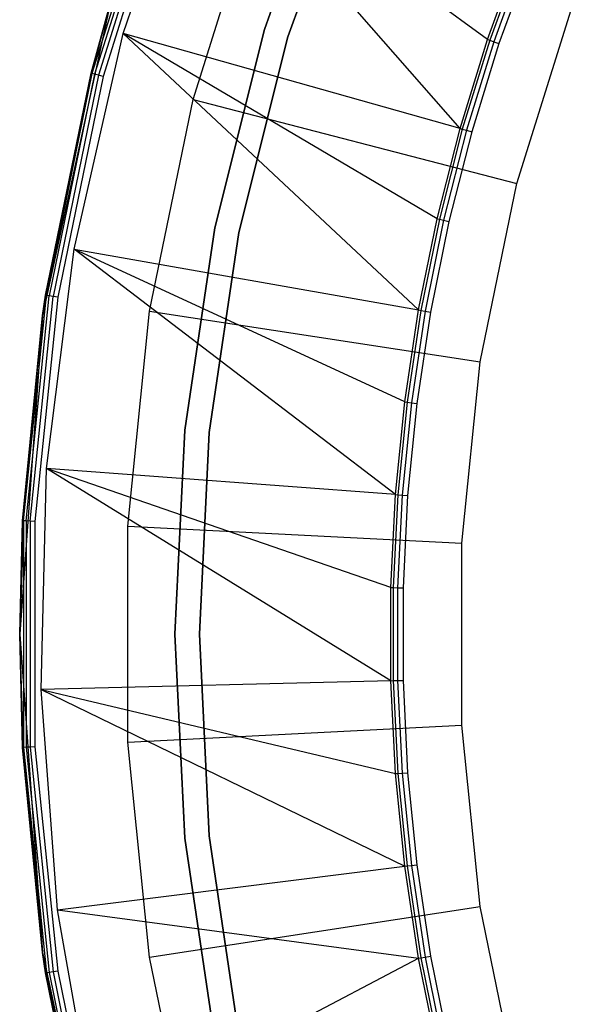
# Model space of a CAD drawing. Extents: x 0.02 to 4.27, y -2.13 to 2.13.
# Tile 3 of 13: x 0.02 to 0.55, y -0.35 to 0.58. Entities that reach past the tile are written whole.
import ezdxf

# ---------------------------------------------------------------- set-up
doc = ezdxf.new("R2010")
doc.units = 0
doc.header["$MEASUREMENT"] = 0
doc.layers.get('0').update_dxf_attribs({"color": 13, "linetype": 'CONTINUOUS'})

# ---------------------------------------------------------------- blocks, each defined once
blk = doc.blocks.new('LAMPKA_CHINSKA2_STL')
at = {"color": 0}
for p, q in [((0.11967, 0.57047, 11.06299), (0.18655, 0.76952, 11.06299)), ((0.11967, 0.57047, 11.06299), (0.18655, 0.76952, 11.06299)), ((0.43989, 0.48037, 12.62844), (0.18655, 0.76952, 11.06299)), ((0.43989, 0.48037, 12.62844), (0.18655, 0.76952, 11.06299)), ((0.46596, 0.56488, 12.62844), (0.18655, 0.76952, 11.06299)), ((0.46596, 0.56488, 12.62844), (0.18655, 0.76952, 11.06299)), ((0.25395, 0.57432, 11.26378), (0.31936, 0.75713, 11.26378)), ((0.31936, 0.75713, 11.25984), (0.25395, 0.57432, 11.25984)), ((0.27631, 0.56754, 11.34459), (0.34095, 0.74819, 11.34459)), ((0.34095, 0.74819, 11.34065), (0.27631, 0.56754, 11.34065)), ((0.27631, 0.56754, 11.34459), (0.34095, 0.74819, 11.34459)), ((0.34095, 0.74819, 11.34065), (0.27631, 0.56754, 11.34065)), ((0.15444, 0.73805, 0.22893), (0.09, 0.53266, 0.22893)), ((0.15444, 0.73805, 0.22893), (0.09, 0.53266, 0.22893)), ((0.15684, 0.73716, 0.23276), (0.09248, 0.53202, 0.23276)), ((0.15684, 0.73716, 0.23276), (0.09248, 0.53202, 0.23276)), ((0.16044, 0.73583, 0.23532), (0.09619, 0.53106, 0.23532)), ((0.16044, 0.73583, 0.23532), (0.09619, 0.53106, 0.23532)), ((0.16467, 0.73426, 0.23622), (0.10056, 0.52992, 0.23622)), ((0.16467, 0.73426, 0.23622), (0.10056, 0.52992, 0.23622)), ((0.18611, 0.50777, 11.06299), (0.24755, 0.70357, 11.06299)), ((0.18611, 0.50777, 11.06299), (0.24755, 0.70357, 11.06299)), ((0.46596, 0.56488, 12.62844), (0.49621, 0.64798, 12.62844)), ((0.46596, 0.56488, 12.62844), (0.49621, 0.64798, 12.62844)), ((0.4983, 0.64716, 12.63326), (0.46809, 0.56417, 12.63326)), ((0.4983, 0.64716, 12.63326), (0.46809, 0.56417, 12.63326)), ((0.50214, 0.64565, 12.6366), (0.472, 0.56285, 12.6366)), ((0.50214, 0.64565, 12.6366), (0.472, 0.56285, 12.6366)), ((0.50696, 0.64376, 12.6378), (0.47691, 0.5612, 12.6378)), ((0.50696, 0.64376, 12.6378), (0.47691, 0.5612, 12.6378)), ((0.10738, 0.59896), (0.0429, 0.30256)), ((0.10738, 0.59896), (0.0429, 0.30256)), ((0.10738, 0.59896), (0.08913, 0.53288, 0.22441)), ((0.08913, 0.53288, 0.22441), (0.10738, 0.59896, 0.22441)), ((0.10738, 0.59896), (0.08913, 0.53288, 0.22441)), ((0.08913, 0.53288, 0.22441), (0.10738, 0.59896, 0.22441)), ((0.09, 0.53266, 0.22893), (0.10738, 0.59896, 0.22441)), ((0.09, 0.53266, 0.22893), (0.10738, 0.59896, 0.22441)), ((0.49388, 0.42809, 12.55906), (0.54567, 0.59316, 12.55906)), ((0.49388, 0.42809, 12.55906), (0.54567, 0.59316, 12.55906)), ((0.20677, 0.38598, 11.26378), (0.25395, 0.57432, 11.26378)), ((0.25395, 0.57432, 11.25984), (0.20677, 0.38598, 11.25984)), ((0.07294, 0.36576, 11.06299), (0.11967, 0.57047, 11.06299)), ((0.07294, 0.36576, 11.06299), (0.11967, 0.57047, 11.06299)), ((0.40055, 0.30799, 12.62844), (0.11967, 0.57047, 11.06299)), ((0.41807, 0.39467, 12.62844), (0.11967, 0.57047, 11.06299)), ((0.40055, 0.30799, 12.62844), (0.11967, 0.57047, 11.06299)), ((0.41807, 0.39467, 12.62844), (0.11967, 0.57047, 11.06299)), ((0.43989, 0.48037, 12.62844), (0.11967, 0.57047, 11.06299)), ((0.43989, 0.48037, 12.62844), (0.11967, 0.57047, 11.06299)), ((0.22969, 0.38143, 11.34459), (0.27631, 0.56754, 11.34459)), ((0.27631, 0.56754, 11.34065), (0.22969, 0.38143, 11.34065)), ((0.22969, 0.38143, 11.34459), (0.27631, 0.56754, 11.34459)), ((0.27631, 0.56754, 11.34065), (0.22969, 0.38143, 11.34065)), ((0.27631, 0.56754, 11.34459), (0.27631, 0.56754, 11.34065)), ((0.27631, 0.56754, 11.34459), (0.27631, 0.56754, 11.34065)), ((0.43989, 0.48037, 12.62844), (0.46596, 0.56488, 12.62844)), ((0.43989, 0.48037, 12.62844), (0.46596, 0.56488, 12.62844)), ((0.46809, 0.56417, 12.63326), (0.44206, 0.47977, 12.63326)), ((0.46809, 0.56417, 12.63326), (0.44206, 0.47977, 12.63326)), ((0.472, 0.56285, 12.6366), (0.44603, 0.47865, 12.6366)), ((0.472, 0.56285, 12.6366), (0.44603, 0.47865, 12.6366)), ((0.46596, 0.56488, 12.62844), (0.46809, 0.56417, 12.63326)), ((0.46596, 0.56488, 12.62844), (0.46809, 0.56417, 12.63326)), ((0.46809, 0.56417, 12.63326), (0.472, 0.56285, 12.6366)), ((0.46809, 0.56417, 12.63326), (0.472, 0.56285, 12.6366)), ((0.472, 0.56285, 12.6366), (0.47691, 0.5612, 12.6378)), ((0.472, 0.56285, 12.6366), (0.47691, 0.5612, 12.6378)), ((0.47691, 0.5612, 12.6378), (0.45101, 0.47724, 12.6378)), ((0.47691, 0.5612, 12.6378), (0.45101, 0.47724, 12.6378)), ((0.0429, 0.30256), (0.08913, 0.53288, 0.22441)), ((0.0429, 0.30256), (0.08913, 0.53288, 0.22441)), ((0.04578, 0.32193, 0.22441), (0.08913, 0.53288, 0.22441)), ((0.04578, 0.32193, 0.22441), (0.08913, 0.53288, 0.22441)), ((0.09, 0.53266, 0.22893), (0.04666, 0.3218, 0.22893)), ((0.09, 0.53266, 0.22893), (0.04666, 0.3218, 0.22893)), ((0.09248, 0.53202, 0.23276), (0.0492, 0.32141, 0.23276)), ((0.09248, 0.53202, 0.23276), (0.0492, 0.32141, 0.23276)), ((0.09619, 0.53106, 0.23532), (0.05298, 0.32083, 0.23532)), ((0.09619, 0.53106, 0.23532), (0.05298, 0.32083, 0.23532)), ((0.10056, 0.52992, 0.23622), (0.05745, 0.32014, 0.23622)), ((0.10056, 0.52992, 0.23622), (0.05745, 0.32014, 0.23622)), ((0.08913, 0.53288, 0.22441), (0.09, 0.53266, 0.22893)), ((0.08913, 0.53288, 0.22441), (0.09, 0.53266, 0.22893)), ((0.09248, 0.53202, 0.23276), (0.09, 0.53266, 0.22893)), ((0.09248, 0.53202, 0.23276), (0.09, 0.53266, 0.22893)), ((0.09619, 0.53106, 0.23532), (0.09248, 0.53202, 0.23276)), ((0.09619, 0.53106, 0.23532), (0.09248, 0.53202, 0.23276)), ((0.10056, 0.52992, 0.23622), (0.09619, 0.53106, 0.23532)), ((0.10056, 0.52992, 0.23622), (0.09619, 0.53106, 0.23532)), ((0.1448, 0.30676, 11.06299), (0.18611, 0.50777, 11.06299)), ((0.1448, 0.30676, 11.06299), (0.18611, 0.50777, 11.06299)), ((0.18611, 0.50777, 11.06299), (0.49388, 0.42809, 12.55906)), ((0.18611, 0.50777, 11.06299), (0.49388, 0.42809, 12.55906)), ((0.41807, 0.39467, 12.62844), (0.43989, 0.48037, 12.62844)), ((0.41807, 0.39467, 12.62844), (0.43989, 0.48037, 12.62844)), ((0.44206, 0.47977, 12.63326), (0.42026, 0.39417, 12.63326)), ((0.44206, 0.47977, 12.63326), (0.42026, 0.39417, 12.63326)), ((0.44603, 0.47865, 12.6366), (0.42429, 0.39325, 12.6366)), ((0.44603, 0.47865, 12.6366), (0.42429, 0.39325, 12.6366)), ((0.45101, 0.47724, 12.6378), (0.42933, 0.3921, 12.6378)), ((0.45101, 0.47724, 12.6378), (0.42933, 0.3921, 12.6378)), ((0.43989, 0.48037, 12.62844), (0.44206, 0.47977, 12.63326)), ((0.43989, 0.48037, 12.62844), (0.44206, 0.47977, 12.63326)), ((0.44206, 0.47977, 12.63326), (0.44603, 0.47865, 12.6366)), ((0.44206, 0.47977, 12.63326), (0.44603, 0.47865, 12.6366)), ((0.44603, 0.47865, 12.6366), (0.45101, 0.47724, 12.6378)), ((0.44603, 0.47865, 12.6366), (0.45101, 0.47724, 12.6378)), ((0.45905, 0.25862, 12.55906), (0.49388, 0.42809, 12.55906)), ((0.45905, 0.25862, 12.55906), (0.49388, 0.42809, 12.55906)), ((0.40055, 0.30799, 12.62844), (0.41807, 0.39467, 12.62844)), ((0.40055, 0.30799, 12.62844), (0.41807, 0.39467, 12.62844)), ((0.42026, 0.39417, 12.63326), (0.40276, 0.3076, 12.63326)), ((0.42026, 0.39417, 12.63326), (0.40276, 0.3076, 12.63326)), ((0.42429, 0.39325, 12.6366), (0.40683, 0.30688, 12.6366)), ((0.42429, 0.39325, 12.6366), (0.40683, 0.30688, 12.6366)), ((0.41807, 0.39467, 12.62844), (0.42026, 0.39417, 12.63326)), ((0.41807, 0.39467, 12.62844), (0.42026, 0.39417, 12.63326)), ((0.42026, 0.39417, 12.63326), (0.42429, 0.39325, 12.6366)), ((0.42026, 0.39417, 12.63326), (0.42429, 0.39325, 12.6366)), ((0.42429, 0.39325, 12.6366), (0.42933, 0.3921, 12.6378)), ((0.42429, 0.39325, 12.6366), (0.42933, 0.3921, 12.6378)), ((0.17829, 0.19393, 11.26378), (0.20677, 0.38598, 11.26378)), ((0.20677, 0.38598, 11.25984), (0.17829, 0.19393, 11.25984)), ((0.42933, 0.3921, 12.6378), (0.41193, 0.30598, 12.6378)), ((0.42933, 0.3921, 12.6378), (0.41193, 0.30598, 12.6378)), ((0.20154, 0.19164, 11.34459), (0.22969, 0.38143, 11.34459)), ((0.22969, 0.38143, 11.34065), (0.20154, 0.19164, 11.34065)), ((0.20154, 0.19164, 11.34459), (0.22969, 0.38143, 11.34459)), ((0.22969, 0.38143, 11.34065), (0.20154, 0.19164, 11.34065)), ((0.22969, 0.38143, 11.34459), (0.22969, 0.38143, 11.34065)), ((0.22969, 0.38143, 11.34459), (0.22969, 0.38143, 11.34065)), ((0.04683, 0.1574, 11.06299), (0.07294, 0.36576, 11.06299)), ((0.04683, 0.1574, 11.06299), (0.07294, 0.36576, 11.06299)), ((0.07294, 0.36576, 11.06299), (0.40055, 0.30799, 12.62844)), ((0.37856, 0.13254, 12.62844), (0.07294, 0.36576, 11.06299)), ((0.37856, 0.13254, 12.62844), (0.07294, 0.36576, 11.06299)), ((0.38737, 0.22054, 12.62844), (0.07294, 0.36576, 11.06299)), ((0.38737, 0.22054, 12.62844), (0.07294, 0.36576, 11.06299)), ((0.07294, 0.36576, 11.06299), (0.40055, 0.30799, 12.62844)), ((0.02489, 0.10763, 0.22893), (0.04666, 0.3218, 0.22893)), ((0.02489, 0.10763, 0.22893), (0.04666, 0.3218, 0.22893)), ((0.02744, 0.1075, 0.23276), (0.0492, 0.32141, 0.23276)), ((0.02744, 0.1075, 0.23276), (0.0492, 0.32141, 0.23276)), ((0.03127, 0.10731, 0.23532), (0.05298, 0.32083, 0.23532)), ((0.03127, 0.10731, 0.23532), (0.05298, 0.32083, 0.23532)), ((0.05745, 0.32014, 0.23622), (0.03578, 0.10708, 0.23622)), ((0.05745, 0.32014, 0.23622), (0.03578, 0.10708, 0.23622)), ((0.0429, 0.30256), (0.04578, 0.32193, 0.22441)), ((0.0429, 0.30256, 0.22441), (0.04578, 0.32193, 0.22441)), ((0.0429, 0.30256), (0.04578, 0.32193, 0.22441)), ((0.0429, 0.30256, 0.22441), (0.04578, 0.32193, 0.22441)), ((0.0429, 0.30256, 0.22441), (0.04666, 0.3218, 0.22893)), ((0.0429, 0.30256, 0.22441), (0.04666, 0.3218, 0.22893)), ((0.04666, 0.3218, 0.22893), (0.04578, 0.32193, 0.22441)), ((0.04666, 0.3218, 0.22893), (0.04578, 0.32193, 0.22441)), ((0.0492, 0.32141, 0.23276), (0.04666, 0.3218, 0.22893)), ((0.0492, 0.32141, 0.23276), (0.04666, 0.3218, 0.22893)), ((0.05298, 0.32083, 0.23532), (0.0492, 0.32141, 0.23276)), ((0.05298, 0.32083, 0.23532), (0.0492, 0.32141, 0.23276)), ((0.05745, 0.32014, 0.23622), (0.05298, 0.32083, 0.23532)), ((0.05745, 0.32014, 0.23622), (0.05298, 0.32083, 0.23532)), ((0.0429, 0.30256), (0.02126, 0)), ((0.0429, 0.30256), (0.02126, 0)), ((0.02399, 0.10768, 0.22441), (0.0429, 0.30256)), ((0.02399, 0.10768, 0.22441), (0.0429, 0.30256)), ((0.02399, 0.10768, 0.22441), (0.0429, 0.30256, 0.22441)), ((0.02399, 0.10768, 0.22441), (0.0429, 0.30256, 0.22441)), ((0.02489, 0.10763, 0.22893), (0.0429, 0.30256, 0.22441)), ((0.02489, 0.10763, 0.22893), (0.0429, 0.30256, 0.22441)), ((0.0429, 0.30256, 0.22441), (0.0429, 0.30256)), ((0.0429, 0.30256, 0.22441), (0.0429, 0.30256)), ((0.12404, 0.10261, 11.06299), (0.1448, 0.30676, 11.06299)), ((0.12404, 0.10261, 11.06299), (0.1448, 0.30676, 11.06299)), ((0.1448, 0.30676, 11.06299), (0.45905, 0.25862, 12.55906)), ((0.1448, 0.30676, 11.06299), (0.45905, 0.25862, 12.55906)), ((0.38737, 0.22054, 12.62844), (0.40055, 0.30799, 12.62844)), ((0.38737, 0.22054, 12.62844), (0.40055, 0.30799, 12.62844)), ((0.40276, 0.3076, 12.63326), (0.3896, 0.22026, 12.63326)), ((0.40276, 0.3076, 12.63326), (0.3896, 0.22026, 12.63326)), ((0.40683, 0.30688, 12.6366), (0.39369, 0.21975, 12.6366)), ((0.40683, 0.30688, 12.6366), (0.39369, 0.21975, 12.6366)), ((0.41193, 0.30598, 12.6378), (0.39883, 0.2191, 12.6378)), ((0.41193, 0.30598, 12.6378), (0.39883, 0.2191, 12.6378)), ((0.40055, 0.30799, 12.62844), (0.40276, 0.3076, 12.63326)), ((0.40055, 0.30799, 12.62844), (0.40276, 0.3076, 12.63326)), ((0.40276, 0.3076, 12.63326), (0.40683, 0.30688, 12.6366)), ((0.40276, 0.3076, 12.63326), (0.40683, 0.30688, 12.6366)), ((0.40683, 0.30688, 12.6366), (0.41193, 0.30598, 12.6378)), ((0.40683, 0.30688, 12.6366), (0.41193, 0.30598, 12.6378)), ((0.44155, 0.0865, 12.55906), (0.45905, 0.25862, 12.55906)), ((0.44155, 0.0865, 12.55906), (0.45905, 0.25862, 12.55906)), ((0.37856, 0.13254, 12.62844), (0.38737, 0.22054, 12.62844)), ((0.37856, 0.13254, 12.62844), (0.38737, 0.22054, 12.62844)), ((0.3896, 0.22026, 12.63326), (0.3808, 0.13238, 12.63326)), ((0.3896, 0.22026, 12.63326), (0.3808, 0.13238, 12.63326)), ((0.39369, 0.21975, 12.6366), (0.38492, 0.13207, 12.6366)), ((0.39369, 0.21975, 12.6366), (0.38492, 0.13207, 12.6366)), ((0.38737, 0.22054, 12.62844), (0.3896, 0.22026, 12.63326)), ((0.38737, 0.22054, 12.62844), (0.3896, 0.22026, 12.63326)), ((0.3896, 0.22026, 12.63326), (0.39369, 0.21975, 12.6366)), ((0.3896, 0.22026, 12.63326), (0.39369, 0.21975, 12.6366)), ((0.39883, 0.2191, 12.6378), (0.39008, 0.13168, 12.6378)), ((0.39883, 0.2191, 12.6378), (0.39008, 0.13168, 12.6378)), ((0.39369, 0.21975, 12.6366), (0.39883, 0.2191, 12.6378)), ((0.39369, 0.21975, 12.6366), (0.39883, 0.2191, 12.6378)), ((0.16876, 0, 11.26378), (0.17829, 0.19393, 11.26378)), ((0.17829, 0.19393, 11.25984), (0.16876, 0, 11.25984)), ((0.19212, 0, 11.34459), (0.20154, 0.19164, 11.34459)), ((0.20154, 0.19164, 11.34065), (0.19212, 0, 11.34065)), ((0.19212, 0, 11.34459), (0.20154, 0.19164, 11.34459)), ((0.20154, 0.19164, 11.34065), (0.19212, 0, 11.34065)), ((0.20154, 0.19164, 11.34459), (0.20154, 0.19164, 11.34065)), ((0.20154, 0.19164, 11.34459), (0.20154, 0.19164, 11.34065)), ((0.0416, -0.05251, 11.06299), (0.04683, 0.1574, 11.06299)), ((0.0416, -0.05251, 11.06299), (0.04683, 0.1574, 11.06299)), ((0.37415, -0.04422, 12.62844), (0.04683, 0.1574, 11.06299)), ((0.37415, 0.04422, 12.62844), (0.04683, 0.1574, 11.06299)), ((0.37415, -0.04422, 12.62844), (0.04683, 0.1574, 11.06299)), ((0.37415, 0.04422, 12.62844), (0.04683, 0.1574, 11.06299)), ((0.37856, 0.13254, 12.62844), (0.04683, 0.1574, 11.06299)), ((0.37856, 0.13254, 12.62844), (0.04683, 0.1574, 11.06299)), ((0.37415, 0.04422, 12.62844), (0.37856, 0.13254, 12.62844)), ((0.37415, 0.04422, 12.62844), (0.37856, 0.13254, 12.62844)), ((0.3808, 0.13238, 12.63326), (0.3764, 0.04416, 12.63326)), ((0.3808, 0.13238, 12.63326), (0.3764, 0.04416, 12.63326)), ((0.37856, 0.13254, 12.62844), (0.3808, 0.13238, 12.63326)), ((0.37856, 0.13254, 12.62844), (0.3808, 0.13238, 12.63326)), ((0.38492, 0.13207, 12.6366), (0.38053, 0.04406, 12.6366)), ((0.38492, 0.13207, 12.6366), (0.38053, 0.04406, 12.6366)), ((0.3808, 0.13238, 12.63326), (0.38492, 0.13207, 12.6366)), ((0.3808, 0.13238, 12.63326), (0.38492, 0.13207, 12.6366)), ((0.38492, 0.13207, 12.6366), (0.39008, 0.13168, 12.6378)), ((0.38492, 0.13207, 12.6366), (0.39008, 0.13168, 12.6378)), ((0.39008, 0.13168, 12.6378), (0.3857, 0.04393, 12.6378)), ((0.39008, 0.13168, 12.6378), (0.3857, 0.04393, 12.6378)), ((0.02126, 0), (0.02399, 0.10768, 0.22441)), ((0.02126, 0, 0.22441), (0.02399, 0.10768, 0.22441)), ((0.02126, 0), (0.02399, 0.10768, 0.22441)), ((0.02126, 0, 0.22441), (0.02399, 0.10768, 0.22441)), ((0.02489, 0.10763, 0.22893), (0.02126, 0, 0.22441)), ((0.02489, 0.10763, 0.22893), (0.02126, 0, 0.22441)), ((0.02399, 0.10768, 0.22441), (0.02489, 0.10763, 0.22893)), ((0.02399, 0.10768, 0.22441), (0.02489, 0.10763, 0.22893)), ((0.02744, 0.1075, 0.23276), (0.02489, 0.10763, 0.22893)), ((0.02489, 0.10763, 0.22893), (0.02489, -0.10763, 0.22893)), ((0.02489, 0.10763, 0.22893), (0.02489, -0.10763, 0.22893)), ((0.02744, 0.1075, 0.23276), (0.02489, 0.10763, 0.22893)), ((0.03127, 0.10731, 0.23532), (0.02744, 0.1075, 0.23276)), ((0.02744, 0.1075, 0.23276), (0.02744, -0.1075, 0.23276)), ((0.02744, 0.1075, 0.23276), (0.02744, -0.1075, 0.23276)), ((0.03127, 0.10731, 0.23532), (0.02744, 0.1075, 0.23276)), ((0.03578, 0.10708, 0.23622), (0.03127, 0.10731, 0.23532)), ((0.03127, 0.10731, 0.23532), (0.03127, -0.10731, 0.23532)), ((0.03127, 0.10731, 0.23532), (0.03127, -0.10731, 0.23532)), ((0.03578, 0.10708, 0.23622), (0.03127, 0.10731, 0.23532)), ((0.03578, 0.10708, 0.23622), (0.03578, -0.10708, 0.23622)), ((0.03578, 0.10708, 0.23622), (0.03578, -0.10708, 0.23622)), ((0.12404, -0.10261, 11.06299), (0.12404, 0.10261, 11.06299)), ((0.12404, 0.10261, 11.06299), (0.44155, 0.0865, 12.55906)), ((0.12404, 0.10261, 11.06299), (0.44155, 0.0865, 12.55906)), ((0.12404, -0.10261, 11.06299), (0.12404, 0.10261, 11.06299)), ((0.44155, -0.0865, 12.55906), (0.44155, 0.0865, 12.55906)), ((0.44155, -0.0865, 12.55906), (0.44155, 0.0865, 12.55906)), ((0.37415, -0.04422, 12.62844), (0.37415, 0.04422, 12.62844)), ((0.37415, 0.04422, 12.62844), (0.3764, 0.04416, 12.63326)), ((0.37415, -0.04422, 12.62844), (0.37415, 0.04422, 12.62844)), ((0.37415, 0.04422, 12.62844), (0.3764, 0.04416, 12.63326)), ((0.3764, 0.04416, 12.63326), (0.38053, 0.04406, 12.6366)), ((0.3764, 0.04416, 12.63326), (0.3764, -0.04416, 12.63326)), ((0.3764, 0.04416, 12.63326), (0.38053, 0.04406, 12.6366)), ((0.3764, 0.04416, 12.63326), (0.3764, -0.04416, 12.63326)), ((0.38053, 0.04406, 12.6366), (0.3857, 0.04393, 12.6378)), ((0.38053, 0.04406, 12.6366), (0.38053, -0.04406, 12.6366)), ((0.38053, 0.04406, 12.6366), (0.3857, 0.04393, 12.6378)), ((0.38053, 0.04406, 12.6366), (0.38053, -0.04406, 12.6366)), ((0.3857, 0.04393, 12.6378), (0.3857, -0.04393, 12.6378)), ((0.3857, 0.04393, 12.6378), (0.3857, -0.04393, 12.6378)), ((0.02399, -0.10768, 0.22441), (0.02126, 0)), ((0.02126, 0), (0.0429, -0.30256)), ((0.02399, -0.10768, 0.22441), (0.02126, 0)), ((0.02399, -0.10768, 0.22441), (0.02126, 0, 0.22441)), ((0.02126, 0, 0.22441), (0.02126, 0)), ((0.02126, 0, 0.22441), (0.02126, 0)), ((0.02126, 0), (0.0429, -0.30256)), ((0.02399, -0.10768, 0.22441), (0.02126, 0, 0.22441)), ((0.02489, -0.10763, 0.22893), (0.02126, 0, 0.22441)), ((0.02489, -0.10763, 0.22893), (0.02126, 0, 0.22441)), ((0.17829, -0.19393, 11.26378), (0.16876, 0, 11.26378)), ((0.16876, 0, 11.25984), (0.17829, -0.19393, 11.25984)), ((0.20154, -0.19164, 11.34459), (0.19212, 0, 11.34459)), ((0.19212, 0, 11.34459), (0.19212, 0, 11.34065)), ((0.19212, 0, 11.34065), (0.20154, -0.19164, 11.34065)), ((0.19212, 0, 11.34459), (0.19212, 0, 11.34065)), ((0.20154, -0.19164, 11.34459), (0.19212, 0, 11.34459)), ((0.19212, 0, 11.34065), (0.20154, -0.19164, 11.34065)), ((0.37415, -0.04422, 12.62844), (0.0416, -0.05251, 11.06299)), ((0.37415, -0.04422, 12.62844), (0.0416, -0.05251, 11.06299)), ((0.37415, -0.04422, 12.62844), (0.3764, -0.04416, 12.63326)), ((0.37415, -0.04422, 12.62844), (0.3764, -0.04416, 12.63326)), ((0.37856, -0.13254, 12.62844), (0.37415, -0.04422, 12.62844)), ((0.37856, -0.13254, 12.62844), (0.37415, -0.04422, 12.62844)), ((0.3764, -0.04416, 12.63326), (0.38053, -0.04406, 12.6366)), ((0.3764, -0.04416, 12.63326), (0.38053, -0.04406, 12.6366)), ((0.3764, -0.04416, 12.63326), (0.3808, -0.13238, 12.63326)), ((0.3764, -0.04416, 12.63326), (0.3808, -0.13238, 12.63326)), ((0.38053, -0.04406, 12.6366), (0.3857, -0.04393, 12.6378)), ((0.38053, -0.04406, 12.6366), (0.3857, -0.04393, 12.6378)), ((0.38053, -0.04406, 12.6366), (0.38492, -0.13207, 12.6366)), ((0.38053, -0.04406, 12.6366), (0.38492, -0.13207, 12.6366)), ((0.3857, -0.04393, 12.6378), (0.39008, -0.13168, 12.6378)), ((0.3857, -0.04393, 12.6378), (0.39008, -0.13168, 12.6378)), ((0.05729, -0.26191, 11.06299), (0.0416, -0.05251, 11.06299)), ((0.0416, -0.05251, 11.06299), (0.37856, -0.13254, 12.62844)), ((0.0416, -0.05251, 11.06299), (0.37856, -0.13254, 12.62844)), ((0.0416, -0.05251, 11.06299), (0.38737, -0.22054, 12.62844)), ((0.0416, -0.05251, 11.06299), (0.38737, -0.22054, 12.62844)), ((0.05729, -0.26191, 11.06299), (0.0416, -0.05251, 11.06299)), ((0.12404, -0.10261, 11.06299), (0.44155, -0.0865, 12.55906)), ((0.12404, -0.10261, 11.06299), (0.44155, -0.0865, 12.55906)), ((0.45905, -0.25862, 12.55906), (0.44155, -0.0865, 12.55906)), ((0.45905, -0.25862, 12.55906), (0.44155, -0.0865, 12.55906)), ((0.1448, -0.30676, 11.06299), (0.12404, -0.10261, 11.06299)), ((0.1448, -0.30676, 11.06299), (0.12404, -0.10261, 11.06299)), ((0.02399, -0.10768, 0.22441), (0.02489, -0.10763, 0.22893)), ((0.02399, -0.10768, 0.22441), (0.02489, -0.10763, 0.22893)), ((0.0429, -0.30256), (0.02399, -0.10768, 0.22441)), ((0.0429, -0.30256, 0.22441), (0.02399, -0.10768, 0.22441)), ((0.0429, -0.30256), (0.02399, -0.10768, 0.22441)), ((0.0429, -0.30256, 0.22441), (0.02399, -0.10768, 0.22441)), ((0.02744, -0.1075, 0.23276), (0.02489, -0.10763, 0.22893)), ((0.02744, -0.1075, 0.23276), (0.02489, -0.10763, 0.22893)), ((0.02489, -0.10763, 0.22893), (0.04666, -0.3218, 0.22893)), ((0.02489, -0.10763, 0.22893), (0.04666, -0.3218, 0.22893)), ((0.02489, -0.10763, 0.22893), (0.0429, -0.30256, 0.22441)), ((0.02489, -0.10763, 0.22893), (0.0429, -0.30256, 0.22441)), ((0.03127, -0.10731, 0.23532), (0.02744, -0.1075, 0.23276)), ((0.03127, -0.10731, 0.23532), (0.02744, -0.1075, 0.23276)), ((0.02744, -0.1075, 0.23276), (0.0492, -0.32141, 0.23276)), ((0.02744, -0.1075, 0.23276), (0.0492, -0.32141, 0.23276)), ((0.03578, -0.10708, 0.23622), (0.03127, -0.10731, 0.23532)), ((0.03578, -0.10708, 0.23622), (0.03127, -0.10731, 0.23532)), ((0.03127, -0.10731, 0.23532), (0.05298, -0.32083, 0.23532)), ((0.03127, -0.10731, 0.23532), (0.05298, -0.32083, 0.23532)), ((0.03578, -0.10708, 0.23622), (0.05745, -0.32014, 0.23622)), ((0.03578, -0.10708, 0.23622), (0.05745, -0.32014, 0.23622)), ((0.37856, -0.13254, 12.62844), (0.3808, -0.13238, 12.63326)), ((0.37856, -0.13254, 12.62844), (0.3808, -0.13238, 12.63326)), ((0.38737, -0.22054, 12.62844), (0.37856, -0.13254, 12.62844)), ((0.38737, -0.22054, 12.62844), (0.37856, -0.13254, 12.62844)), ((0.3808, -0.13238, 12.63326), (0.38492, -0.13207, 12.6366)), ((0.3808, -0.13238, 12.63326), (0.38492, -0.13207, 12.6366)), ((0.3808, -0.13238, 12.63326), (0.3896, -0.22026, 12.63326)), ((0.3808, -0.13238, 12.63326), (0.3896, -0.22026, 12.63326)), ((0.38492, -0.13207, 12.6366), (0.39008, -0.13168, 12.6378)), ((0.38492, -0.13207, 12.6366), (0.39008, -0.13168, 12.6378)), ((0.38492, -0.13207, 12.6366), (0.39369, -0.21975, 12.6366)), ((0.38492, -0.13207, 12.6366), (0.39369, -0.21975, 12.6366)), ((0.39008, -0.13168, 12.6378), (0.39883, -0.2191, 12.6378)), ((0.39008, -0.13168, 12.6378), (0.39883, -0.2191, 12.6378)), ((0.20677, -0.38598, 11.26378), (0.17829, -0.19393, 11.26378)), ((0.17829, -0.19393, 11.25984), (0.20677, -0.38598, 11.25984)), ((0.22969, -0.38143, 11.34459), (0.20154, -0.19164, 11.34459)), ((0.20154, -0.19164, 11.34459), (0.20154, -0.19164, 11.34065)), ((0.20154, -0.19164, 11.34065), (0.22969, -0.38143, 11.34065)), ((0.20154, -0.19164, 11.34459), (0.20154, -0.19164, 11.34065)), ((0.22969, -0.38143, 11.34459), (0.20154, -0.19164, 11.34459)), ((0.20154, -0.19164, 11.34065), (0.22969, -0.38143, 11.34065)), ((0.05729, -0.26191, 11.06299), (0.38737, -0.22054, 12.62844)), ((0.05729, -0.26191, 11.06299), (0.38737, -0.22054, 12.62844)), ((0.38737, -0.22054, 12.62844), (0.3896, -0.22026, 12.63326)), ((0.38737, -0.22054, 12.62844), (0.3896, -0.22026, 12.63326)), ((0.40055, -0.30799, 12.62844), (0.38737, -0.22054, 12.62844)), ((0.40055, -0.30799, 12.62844), (0.38737, -0.22054, 12.62844)), ((0.3896, -0.22026, 12.63326), (0.39369, -0.21975, 12.6366)), ((0.3896, -0.22026, 12.63326), (0.39369, -0.21975, 12.6366)), ((0.3896, -0.22026, 12.63326), (0.40276, -0.3076, 12.63326)), ((0.3896, -0.22026, 12.63326), (0.40276, -0.3076, 12.63326)), ((0.39369, -0.21975, 12.6366), (0.39883, -0.2191, 12.6378)), ((0.39369, -0.21975, 12.6366), (0.39883, -0.2191, 12.6378)), ((0.39369, -0.21975, 12.6366), (0.40683, -0.30688, 12.6366)), ((0.39369, -0.21975, 12.6366), (0.40683, -0.30688, 12.6366)), ((0.39883, -0.2191, 12.6378), (0.41193, -0.30598, 12.6378)), ((0.39883, -0.2191, 12.6378), (0.41193, -0.30598, 12.6378)), ((0.09375, -0.4687, 11.06299), (0.05729, -0.26191, 11.06299)), ((0.05729, -0.26191, 11.06299), (0.40055, -0.30799, 12.62844)), ((0.05729, -0.26191, 11.06299), (0.40055, -0.30799, 12.62844)), ((0.09375, -0.4687, 11.06299), (0.05729, -0.26191, 11.06299)), ((0.1448, -0.30676, 11.06299), (0.45905, -0.25862, 12.55906)), ((0.1448, -0.30676, 11.06299), (0.45905, -0.25862, 12.55906)), ((0.49388, -0.42809, 12.55906), (0.45905, -0.25862, 12.55906)), ((0.49388, -0.42809, 12.55906), (0.45905, -0.25862, 12.55906)), ((0.04578, -0.32193, 0.22441), (0.0429, -0.30256)), ((0.0429, -0.30256), (0.10738, -0.59896)), ((0.04578, -0.32193, 0.22441), (0.0429, -0.30256)), ((0.04578, -0.32193, 0.22441), (0.0429, -0.30256, 0.22441)), ((0.0429, -0.30256, 0.22441), (0.0429, -0.30256)), ((0.0429, -0.30256, 0.22441), (0.0429, -0.30256)), ((0.0429, -0.30256), (0.10738, -0.59896)), ((0.04578, -0.32193, 0.22441), (0.0429, -0.30256, 0.22441)), ((0.04666, -0.3218, 0.22893), (0.0429, -0.30256, 0.22441)), ((0.04666, -0.3218, 0.22893), (0.0429, -0.30256, 0.22441)), ((0.09375, -0.4687, 11.06299), (0.40055, -0.30799, 12.62844)), ((0.09375, -0.4687, 11.06299), (0.40055, -0.30799, 12.62844)), ((0.18611, -0.50777, 11.06299), (0.1448, -0.30676, 11.06299)), ((0.18611, -0.50777, 11.06299), (0.1448, -0.30676, 11.06299)), ((0.40055, -0.30799, 12.62844), (0.40276, -0.3076, 12.63326)), ((0.40055, -0.30799, 12.62844), (0.40276, -0.3076, 12.63326)), ((0.41807, -0.39467, 12.62844), (0.40055, -0.30799, 12.62844)), ((0.41807, -0.39467, 12.62844), (0.40055, -0.30799, 12.62844)), ((0.40276, -0.3076, 12.63326), (0.40683, -0.30688, 12.6366)), ((0.40276, -0.3076, 12.63326), (0.40683, -0.30688, 12.6366)), ((0.40276, -0.3076, 12.63326), (0.42026, -0.39417, 12.63326)), ((0.40276, -0.3076, 12.63326), (0.42026, -0.39417, 12.63326)), ((0.40683, -0.30688, 12.6366), (0.41193, -0.30598, 12.6378)), ((0.40683, -0.30688, 12.6366), (0.41193, -0.30598, 12.6378)), ((0.40683, -0.30688, 12.6366), (0.42429, -0.39325, 12.6366)), ((0.40683, -0.30688, 12.6366), (0.42429, -0.39325, 12.6366)), ((0.41193, -0.30598, 12.6378), (0.42933, -0.3921, 12.6378)), ((0.41193, -0.30598, 12.6378), (0.42933, -0.3921, 12.6378)), ((0.04578, -0.32193, 0.22441), (0.04666, -0.3218, 0.22893)), ((0.04578, -0.32193, 0.22441), (0.04666, -0.3218, 0.22893)), ((0.08913, -0.53288, 0.22441), (0.04578, -0.32193, 0.22441)), ((0.04578, -0.32193, 0.22441), (0.10738, -0.59896)), ((0.04578, -0.32193, 0.22441), (0.10738, -0.59896)), ((0.08913, -0.53288, 0.22441), (0.04578, -0.32193, 0.22441)), ((0.0492, -0.32141, 0.23276), (0.04666, -0.3218, 0.22893)), ((0.0492, -0.32141, 0.23276), (0.04666, -0.3218, 0.22893)), ((0.04666, -0.3218, 0.22893), (0.09, -0.53266, 0.22893)), ((0.04666, -0.3218, 0.22893), (0.09, -0.53266, 0.22893)), ((0.05298, -0.32083, 0.23532), (0.0492, -0.32141, 0.23276)), ((0.05298, -0.32083, 0.23532), (0.0492, -0.32141, 0.23276)), ((0.0492, -0.32141, 0.23276), (0.09248, -0.53202, 0.23276)), ((0.0492, -0.32141, 0.23276), (0.09248, -0.53202, 0.23276)), ((0.05745, -0.32014, 0.23622), (0.05298, -0.32083, 0.23532)), ((0.05745, -0.32014, 0.23622), (0.05298, -0.32083, 0.23532)), ((0.05298, -0.32083, 0.23532), (0.09619, -0.53106, 0.23532)), ((0.05298, -0.32083, 0.23532), (0.09619, -0.53106, 0.23532)), ((0.05745, -0.32014, 0.23622), (0.10056, -0.52992, 0.23622)), ((0.05745, -0.32014, 0.23622), (0.10056, -0.52992, 0.23622))]:
    blk.add_line(p, q, dxfattribs=at)

msp = doc.modelspace()

# ---------------------------------------------------------------- block references
at = {"color": 0}
msp.add_blockref('LAMPKA_CHINSKA2_STL', (0, 0), dxfattribs=at)

doc.saveas('drawing.dxf')
